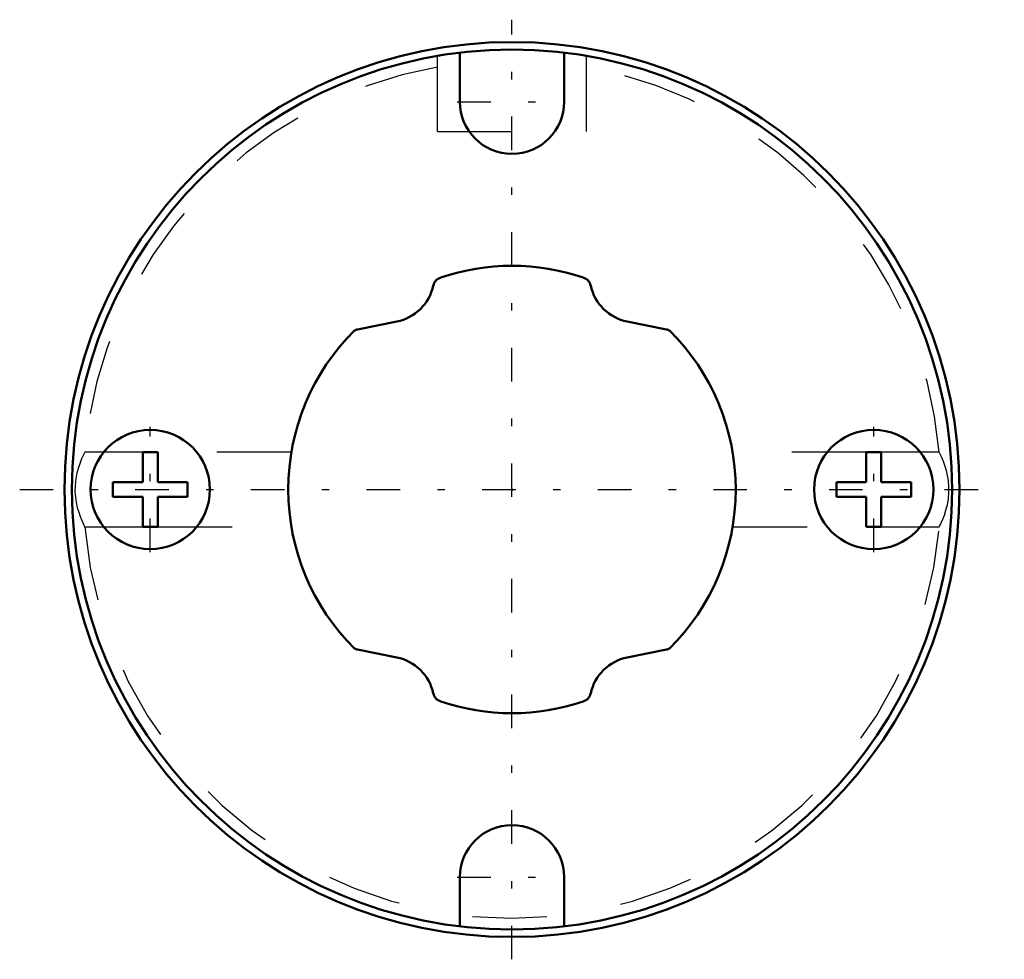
# Model space of a CAD drawing. Header units: millimetres. Extents: x -6.6 to 6.6, y -6.3 to 6.3.
import ezdxf

# ---------------------------------------------------------------- set-up
doc = ezdxf.new("R2010")
doc.units = ezdxf.units.MM
doc.linetypes.add('Center', pattern=[1.5, 0.45, -0.5, 0.05, -0.5])
doc.linetypes.add('Dashed', pattern=[2, 1, -1])
for name, color, linetype, lineweight in [('2d ConnectionPoints', 7, 'Continuous', 50), ('AM_0', 7, 'Continuous', 50), ('AM_7', 7, 'Center', 25), ('AM_9', 6, 'Dashed', 25)]:
    doc.layers.add(name, color=color, linetype=linetype, lineweight=lineweight)

# ---------------------------------------------------------------- blocks, each defined once
blk = doc.blocks.new('1_1LT6X_Cylindar_0_in_LT6X_16_6L_00__2')
at = {"layer": 'AM_0'}
for p, q in [((-0.7, 5.858), (-0.7, 5.2)), ((0.7, 5.2), (0.7, 5.858)), ((-1.546, 2.252), (-2.07, 2.147)), ((2.07, 2.147), (1.546, 2.252)), ((-4.95, 0.5), (-4.75, 0.5)), ((-4.95, 0.5), (-4.95, 0.1)), ((-4.75, 0.1), (-4.75, 0.5)), ((4.75, 0.5), (4.95, 0.5)), ((4.75, 0.5), (4.75, 0.1)), ((4.95, 0.1), (4.95, 0.5)), ((-4.95, 0.1), (-5.35, 0.1)), ((-5.35, 0.1), (-5.35, -0.1)), ((-4.35, 0.1), (-4.75, 0.1)), ((-4.35, -0.1), (-4.35, 0.1)), ((4.35, 0.1), (4.35, -0.1)), ((4.75, 0.1), (4.35, 0.1)), ((5.35, 0.1), (4.95, 0.1)), ((5.35, -0.1), (5.35, 0.1)), ((-5.35, -0.1), (-4.95, -0.1)), ((-4.95, -0.1), (-4.95, -0.5)), ((-4.75, -0.5), (-4.75, -0.1)), ((-4.75, -0.1), (-4.35, -0.1)), ((4.35, -0.1), (4.75, -0.1)), ((4.75, -0.1), (4.75, -0.5)), ((4.95, -0.5), (4.95, -0.1)), ((4.95, -0.1), (5.35, -0.1)), ((-4.95, -0.5), (-4.75, -0.5)), ((4.75, -0.5), (4.95, -0.5)), ((-2.07, -2.147), (-1.546, -2.252)), ((1.546, -2.252), (2.07, -2.147)), ((-0.7, -5.2), (-0.7, -5.858)), ((0.7, -5.858), (0.7, -5.2))]:
    blk.add_line(p, q, dxfattribs=at)
for centre, radius in [((0, 0), 6), ((0, 0), 5.9), ((-4.85, 0), 0.8), ((4.85, 0), 0.8)]:
    blk.add_circle(centre, radius, dxfattribs=at)
for centre, radius, start, end in [((0, 5.2), 0.7, 180, 360), ((0, 0), 3, 71.4123, 108.5877), ((-0.908, 2.701), 0.15, 108.5877, 167.5119), ((0.908, 2.701), 0.15, 12.4881, 71.4123), ((-1.67, 2.87), 0.63, 281.3681, 347.5119), ((1.67, 2.87), 0.63, 192.4881, 258.6319), ((0, 0), 3, 134.6902, 225.3098), ((-2.04, 2), 0.15, 101.3681, 117.7394), ((2.04, 2), 0.15, 62.2606, 78.6319), ((0, 0), 3, 314.6902, 45.3098), ((-2.04, -2), 0.15, 242.2606, 258.6319), ((2.04, -2), 0.15, 281.3681, 297.7394), ((-1.67, -2.87), 0.63, 12.4881, 78.6319), ((1.67, -2.87), 0.63, 101.3681, 167.5119), ((-0.908, -2.701), 0.15, 192.4881, 251.4123), ((0.908, -2.701), 0.15, 288.5877, 347.5119), ((0, 0), 3, 251.4123, 288.5877), ((0, -5.2), 0.7, 360, 180)]:
    blk.add_arc(centre, radius, start, end, dxfattribs=at)
at = {"layer": 'AM_7'}
for p, q in [((0, -6.3), (0, 6.3)), ((-0.735, 5.2), (0.735, 5.2)), ((-4.85, -0.84), (-4.85, 0.84)), ((4.85, -0.84), (4.85, 0.84)), ((-6.6, 0), (6.6, 0)), ((-0.735, -5.2), (0.735, -5.2))]:
    blk.add_line(p, q, dxfattribs=at)
at = {"layer": 'AM_9'}
for p, q in [((-1, 4.8), (-1, 5.916)), ((1, 4.8), (1, 5.916)), ((-1, 4.8), (1, 4.8)), ((-4.95, 0.5), (-5.728, 0.5)), ((-2.958, 0.5), (-4.75, 0.5)), ((4.75, 0.5), (2.958, 0.5)), ((5.729, 0.5), (4.95, 0.5)), ((-5.729, -0.5), (-4.95, -0.5)), ((-4.75, -0.5), (-2.958, -0.5)), ((2.958, -0.5), (4.75, -0.5)), ((4.95, -0.5), (5.729, -0.5))]:
    blk.add_line(p, q, dxfattribs=at)
for points in [[(-5.728, 0.5), (-5.731, 0.493), (-5.74, 0.476), (-5.753, 0.448), (-5.771, 0.409), (-5.79, 0.359), (-5.812, 0.296), (-5.832, 0.223), (-5.848, 0.143), (-5.857, 0.055), (-5.859, -0.023), (-5.853, -0.103), (-5.843, -0.173), (-5.828, -0.24), (-5.809, -0.305), (-5.789, -0.363), (-5.767, -0.416), (-5.749, -0.458), (-5.735, -0.485), (-5.729, -0.499), (-5.728, -0.5)], [(5.728, -0.5), (5.728, -0.5), (5.733, -0.49), (5.743, -0.47), (5.757, -0.44), (5.775, -0.398), (5.796, -0.345), (5.817, -0.279), (5.837, -0.203), (5.851, -0.123), (5.858, -0.035), (5.858, 0.042), (5.851, 0.12), (5.84, 0.189), (5.824, 0.256), (5.804, 0.32), (5.784, 0.377), (5.763, 0.427), (5.745, 0.467), (5.733, 0.49), (5.728, 0.5), (5.728, 0.5)]]:
    blk.add_lwpolyline(points, dxfattribs=at)
for start, end in [(100.0122, 175.0126), (4.9806, 79.9892), (184.9731, 355.0229)]:
    blk.add_arc((0, 0), 5.75, start, end, dxfattribs=at)
blk = doc.blocks.new('2_1LT6X_16_6Shaft_0_in_LT6X_16_6L_00__2')
at = {"layer": 'AM_0'}
for p, q in [((-1.546, 2.252), (-2.07, 2.147)), ((2.07, 2.147), (1.546, 2.252)), ((-2.07, -2.147), (-1.546, -2.252)), ((1.546, -2.252), (2.07, -2.147))]:
    blk.add_line(p, q, dxfattribs=at)
for centre, radius, start, end in [((0, 0), 3, 71.4123, 108.5877), ((-0.908, 2.701), 0.15, 108.5877, 167.5119), ((0.908, 2.701), 0.15, 12.4881, 71.4123), ((-1.67, 2.87), 0.63, 281.3681, 347.5119), ((1.67, 2.87), 0.63, 192.4881, 258.6319), ((0, 0), 3, 134.6902, 225.3098), ((-2.04, 2), 0.15, 101.3681, 117.7394), ((2.04, 2), 0.15, 62.2606, 78.6319), ((0, 0), 3, 314.6902, 45.3098), ((-2.04, -2), 0.15, 242.2606, 258.6319), ((2.04, -2), 0.15, 281.3681, 297.7394), ((-1.67, -2.87), 0.63, 12.4881, 78.6319), ((1.67, -2.87), 0.63, 101.3681, 167.5119), ((-0.908, -2.701), 0.15, 192.4881, 251.4123), ((0.908, -2.701), 0.15, 288.5877, 347.5119), ((0, 0), 3, 251.4123, 288.5877)]:
    blk.add_arc(centre, radius, start, end, dxfattribs=at)

msp = doc.modelspace()

# ---------------------------------------------------------------- linework, layer by layer
at = {"layer": '2d ConnectionPoints'}
msp.add_point((0, 0), dxfattribs=at)

# ---------------------------------------------------------------- block references
for name in ['1_1LT6X_Cylindar_0_in_LT6X_16_6L_00__2', '2_1LT6X_16_6Shaft_0_in_LT6X_16_6L_00__2']:
    msp.add_blockref(name, (0, 0))

doc.saveas('drawing.dxf')
